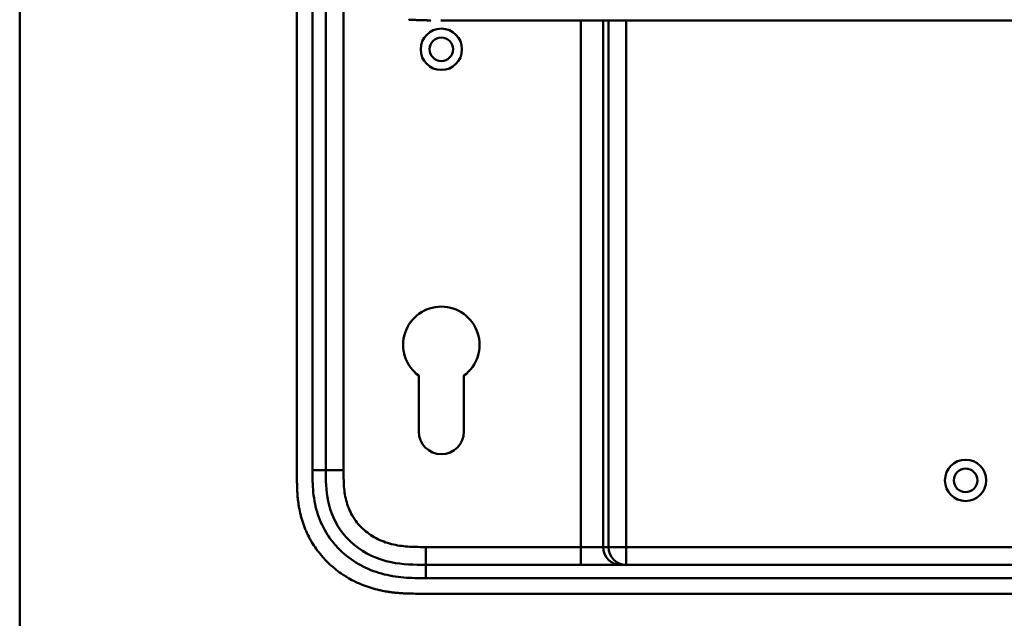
# Model space of a CAD drawing. Header units: millimetres. Extents: x 20 to 833, y 20 to 574.
# Tile 2 of 14: x 20 to 242, y 262 to 396. Entities that reach past the tile are written whole.
import ezdxf

# ---------------------------------------------------------------- set-up
doc = ezdxf.new("R2010")
doc.units = ezdxf.units.MM
doc.header["$LTSCALE"] = 2
for name, color, linetype, lineweight in [('Sichtbare Kanten(DIN)', 7, 'Continuous', 50), ('Sichtbare tangentiale Kanten(DIN)', 7, 'Continuous', 50), ('Skizziergeometrie(DIN)', 7, 'Continuous', 50)]:
    doc.layers.add(name, color=color, linetype=linetype, lineweight=lineweight)

# ---------------------------------------------------------------- blocks, each defined once
blk = doc.blocks.new('Ränder Standardrahmen')
at = {"layer": 'Skizziergeometrie(DIN)', "flags": 128}
blk.add_lwpolyline([(10, 10), (10, 287), (410, 287), (410, 10), (10, 10)], dxfattribs=at)

msp = doc.modelspace()

# ---------------------------------------------------------------- linework, layer by layer
at = {"layer": 'Sichtbare Kanten(DIN)'}
for p, q in [((82.406, 485.31), (82.406, 293.879)), ((88.906, 294.879), (88.906, 484.31)), ((114.769, 396.091), (241.62, 396.091)), ((109.806, 303.594), (109.806, 316.17)), ((120.006, 316.169), (120.006, 303.594)), ((256.368, 273.594), (111.444, 273.594)), ((110.445, 267.094), (268.927, 267.094))]:
    msp.add_line(p, q, dxfattribs=at)
for centre, radius in [((114.906, 389.594), 4.65), ((114.906, 389.594), 2.65), ((232.906, 292.594), 4.65), ((232.906, 292.594), 2.65)]:
    msp.add_circle(centre, radius, dxfattribs=at)
for centre, radius, start, end in [((114.906, 323.094), 8.6, 306.36956, 233.62588), ((114.906, 303.594), 5.1, 180, 0)]:
    msp.add_arc(centre, radius, start, end, dxfattribs=at)
for points, degree, knots in [([(107.64, 396.257), (107.64, 396.257), (107.659, 396.256), (107.849, 396.248), (108.215, 396.231), (108.77, 396.206), (109.525, 396.177), (110.331, 396.148), (111.005, 396.13), (111.496, 396.118), (111.812, 396.112), (111.953, 396.11), (112.007, 396.109)], 5, [0, 0, 0, 0, 0, 0, 0.00002286, 0.00969157, 0.09825636, 0.18682115, 0.27538594, 0.36395073, 0.40823312, 0.43566831, 0.43566831, 0.43566831, 0.43566831, 0.43566831, 0.43566831]), ([(112.538, 396.101), (112.538, 396.101), (112.538, 396.101), (112.538, 396.101), (112.538, 396.101), (112.537, 396.101), (112.537, 396.101), (112.536, 396.101), (112.536, 396.101), (112.53, 396.101), (112.525, 396.101), (112.513, 396.101), (112.506, 396.101), (112.481, 396.102), (112.463, 396.102), (112.348, 396.104), (112.251, 396.105), (112.121, 396.107), (112.089, 396.108), (112.045, 396.108), (112.035, 396.109), (112.02, 396.109), (112.017, 396.109), (112.012, 396.109), (112.011, 396.109), (112.009, 396.109), (112.009, 396.109), (112.008, 396.109), (112.008, 396.109), (112.008, 396.109), (112.007, 396.109), (112.007, 396.109)], 3, [0, 0, 0, 0, 0.000010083, 0.000010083, 0.000030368, 0.000030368, 0.000084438, 0.000084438, 0.00022861, 0.00022861, 0.001766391, 0.001766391, 0.003816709, 0.003816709, 0.009284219, 0.009284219, 0.038444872, 0.038444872, 0.048164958, 0.048164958, 0.051405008, 0.051405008, 0.052485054, 0.052485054, 0.052845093, 0.052845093, 0.052965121, 0.052965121, 0.053005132, 0.053005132, 0.053043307, 0.053043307, 0.053043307, 0.053043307]), ([(268.248, 396.091), (267.862, 396.091), (267.496, 396.091), (266.691, 396.091), (266.272, 396.091), (265.007, 396.091), (264.118, 396.091), (261.245, 396.091), (259.165, 396.091), (254.018, 396.091), (250.909, 396.091), (245.748, 396.091), (243.684, 396.091), (241.62, 396.091)], 3, [0, 0, 0, 0, 0.1534173, 0.1534173, 0.3047718, 0.3047718, 0.5966116, 0.5966116, 1.2249955, 1.2249955, 2.1545342, 2.1545342, 2.7736042, 2.7736042, 2.7736042, 2.7736042]), ([(111.444, 273.594), (108.812, 273.594), (106.17, 273.644), (103.648, 274.164), (100.578, 274.796), (97.654, 276.115), (95.272, 278.095), (92.963, 280.014), (91.204, 282.522), (90.186, 285.252), (89.336, 287.533), (89.005, 289.969), (88.931, 292.43), (88.906, 293.247), (88.906, 294.065), (88.906, 294.879)], 3, [-3.5878944, -3.5878944, -3.5878944, -3.5878944, -2.8265881, -2.8265881, -2.8265881, -1.8995162, -1.8995162, -1.8995162, -1.000631, -1.000631, -1.000631, -0.2492213, -0.2492213, -0.2492213, 0, 0, 0, 0]), ([(82.406, 293.879), (82.406, 293.58), (82.406, 292.981), (82.412, 292.228), (82.424, 291.471), (82.442, 290.863), (82.476, 290.1), (82.514, 289.488), (82.589, 288.569), (82.691, 287.65), (82.902, 286.272), (83.157, 285.055), (83.564, 283.552), (83.964, 282.368), (84.556, 280.925), (85.101, 279.8), (85.872, 278.442), (86.556, 277.397), (87.491, 276.147), (88.299, 275.196), (89.38, 274.072), (90.297, 273.228), (91.504, 272.245), (92.516, 271.516), (93.831, 270.683), (94.92, 270.08), (96.321, 269.407), (97.472, 268.934), (98.939, 268.425), (100.132, 268.084), (101.489, 267.771), (102.4, 267.601), (103.315, 267.46), (103.925, 267.38), (104.689, 267.297), (105.3, 267.242), (106.062, 267.188), (106.672, 267.155), (107.585, 267.12), (108.796, 267.095), (109.847, 267.094), (110.445, 267.094)], 3, [0.00000945, 0.00000945, 0.00000945, 0.00000945, 0.02084254, 0.04167563, 0.05209218, 0.07292527, 0.08334182, 0.10417491, 0.11459146, 0.14584109, 0.16667419, 0.20834037, 0.22917346, 0.27083965, 0.29167274, 0.33333892, 0.35417201, 0.3958382, 0.41667129, 0.45833747, 0.47917057, 0.52083675, 0.54166984, 0.58333603, 0.60416912, 0.6458353, 0.66666839, 0.70833458, 0.72916767, 0.77083385, 0.79166695, 0.82291658, 0.83333313, 0.85416622, 0.86458277, 0.88541586, 0.89583241, 0.9166655, 0.92708204, 0.95833168, 0.99999787, 0.99999787, 0.99999787, 0.99999787])]:
    msp.add_open_spline(points, degree=degree, knots=knots, dxfattribs=at)
at = {"layer": 'Sichtbare tangentiale Kanten(DIN)'}
for p, q in [((92.906, 484.31), (92.906, 294.879)), ((146.332, 277.594), (146.332, 396.091)), ((151.313, 396.091), (151.313, 277.594)), ((152.519, 277.594), (152.519, 396.091)), ((156.503, 396.091), (156.503, 277.594)), ((88.906, 294.879), (85.906, 294.879)), ((92.906, 294.879), (88.906, 294.879)), ((111.443, 277.594), (146.332, 277.594)), ((111.443, 277.594), (111.443, 273.594)), ((146.332, 273.594), (146.332, 277.594)), ((146.332, 277.594), (151.313, 277.594)), ((151.313, 277.594), (152.519, 277.594)), ((152.519, 277.594), (156.503, 277.594)), ((156.503, 277.594), (256.388, 277.594)), ((156.503, 273.594), (156.503, 277.594)), ((111.444, 273.594), (111.444, 270.594))]:
    msp.add_line(p, q, dxfattribs=at)
for points in [[(85.906, 484.31), (85.906, 421.166), (85.906, 358.022), (85.906, 294.879)], [(155.297, 273.594), (153.097, 273.594), (151.313, 275.385), (151.313, 277.594)], [(152.519, 277.594), (152.519, 275.385), (154.303, 273.594), (156.503, 273.594)], [(111.444, 270.594), (159.752, 270.594), (208.06, 270.594), (256.368, 270.595)]]:
    msp.add_open_spline(points, degree=3, dxfattribs=at)
for points, knots in [([(85.906, 294.879), (85.906, 294.759), (85.906, 294.64), (85.906, 294.42), (85.906, 294.32), (85.907, 294.12), (85.907, 294.02), (85.91, 293.421), (85.916, 292.921), (85.93, 292.421)], [60.49845366, 60.49845366, 60.49845366, 60.49845366, 60.53427733, 60.53427733, 60.56427219, 60.56427219, 60.59426706, 60.59426706, 60.74424136, 60.74424136, 60.74424136, 60.74424136]), ([(92.906, 294.879), (92.906, 294.643), (92.906, 294.408), (92.906, 294.173), (92.907, 294.029), (92.907, 293.885), (92.909, 293.741), (92.909, 293.67), (92.91, 293.598), (92.91, 293.526), (92.912, 293.382), (92.914, 293.238), (92.916, 293.095), (92.918, 293.019), (92.919, 292.942), (92.921, 292.866), (92.923, 292.79), (92.925, 292.714), (92.927, 292.638), (92.931, 292.485), (92.936, 292.333), (92.943, 292.175), (92.955, 291.867), (92.971, 291.573), (92.993, 291.268), (92.994, 291.261), (92.994, 291.253), (92.995, 291.246), (93.04, 290.629), (93.107, 290.04), (93.203, 289.451), (93.204, 289.442), (93.206, 289.433), (93.207, 289.424), (93.305, 288.83), (93.434, 288.243), (93.6, 287.665), (93.601, 287.661), (93.603, 287.657), (93.604, 287.653), (93.773, 287.064), (93.983, 286.481), (94.23, 285.922), (94.479, 285.358), (94.772, 284.804), (95.101, 284.279), (95.432, 283.751), (95.806, 283.243), (96.21, 282.768), (96.615, 282.293), (97.059, 281.842), (97.528, 281.428), (97.996, 281.015), (98.495, 280.634), (99.016, 280.289), (99.536, 279.944), (100.08, 279.634), (100.639, 279.361), (101.198, 279.089), (101.779, 278.85), (102.366, 278.649), (102.369, 278.648), (102.372, 278.646), (102.376, 278.645), (102.955, 278.447), (103.552, 278.281), (104.151, 278.147), (104.156, 278.145), (104.161, 278.144), (104.167, 278.143), (104.756, 278.012), (105.349, 277.911), (105.949, 277.833), (105.958, 277.832), (105.967, 277.831), (105.976, 277.83), (106.569, 277.754), (107.157, 277.702), (107.775, 277.666), (107.782, 277.666), (107.789, 277.665), (107.797, 277.665), (108.102, 277.647), (108.397, 277.634), (108.698, 277.624), (109.008, 277.614), (109.316, 277.607), (109.624, 277.603), (110.233, 277.594), (110.838, 277.594), (111.443, 277.594)], [0, 0, 0, 0, 0.0705873, 0.0705873, 0.0705873, 0.1137179, 0.1137179, 0.1137179, 0.1352831, 0.1352831, 0.1352831, 0.1784136, 0.1784136, 0.1784136, 0.2012726, 0.2012726, 0.2012726, 0.2241316, 0.2241316, 0.2241316, 0.2698495, 0.2698495, 0.2698495, 0.3590927, 0.3590927, 0.3590927, 0.3612854, 0.3612854, 0.3612854, 0.5416288, 0.5416288, 0.5416288, 0.5443466, 0.5443466, 0.5443466, 0.7261398, 0.7261398, 0.7261398, 0.7274618, 0.7274618, 0.7274618, 0.9125406, 0.9125406, 0.9125406, 1.0993955, 1.0993955, 1.0993955, 1.287363, 1.287363, 1.287363, 1.4757635, 1.4757635, 1.4757635, 1.6635531, 1.6635531, 1.6635531, 1.8510157, 1.8510157, 1.8510157, 2.0384148, 2.0384148, 2.0384148, 2.039499, 2.039499, 2.039499, 2.2246161, 2.2246161, 2.2246161, 2.2262652, 2.2262652, 2.2262652, 2.4084074, 2.4084074, 2.4084074, 2.4112205, 2.4112205, 2.4112205, 2.5912707, 2.5912707, 2.5912707, 2.5934316, 2.5934316, 2.5934316, 2.6826872, 2.6826872, 2.6826872, 2.7744645, 2.7744645, 2.7744645, 2.9560325, 2.9560325, 2.9560325, 2.9560325]), ([(85.93, 292.421), (85.956, 291.514), (86.004, 290.709), (86.087, 289.9), (86.088, 289.886), (86.089, 289.872), (86.091, 289.858), (86.176, 289.035), (86.299, 288.204), (86.467, 287.384), (86.469, 287.377), (86.47, 287.37), (86.472, 287.363), (86.641, 286.54), (86.858, 285.721), (87.122, 284.924), (87.123, 284.92), (87.124, 284.917), (87.125, 284.913), (87.659, 283.306), (88.404, 281.744), (89.314, 280.334), (89.876, 279.465), (90.516, 278.627), (91.218, 277.844)], [60.7442414, 60.7442414, 60.7442414, 60.7442414, 60.9926868, 60.9926868, 60.9926868, 60.9969826, 60.9969826, 60.9969826, 61.2495144, 61.2495144, 61.2495144, 61.2516357, 61.2516357, 61.2516357, 61.5053772, 61.5053772, 61.5053772, 61.5065193, 61.5065193, 61.5065193, 62.0178341, 62.0178341, 62.0178341, 62.3330097, 62.3330097, 62.3330097, 62.3330097]), ([(91.218, 277.844), (91.658, 277.353), (92.123, 276.884), (92.602, 276.444), (93.848, 275.301), (95.262, 274.299), (96.748, 273.493), (98.222, 272.694), (99.817, 272.059), (101.451, 271.608), (101.457, 271.606), (101.463, 271.604), (101.469, 271.602), (102.28, 271.379), (103.101, 271.2), (103.928, 271.059), (103.936, 271.058), (103.944, 271.056), (103.952, 271.055), (104.775, 270.916), (105.603, 270.814), (106.424, 270.745), (106.439, 270.744), (106.454, 270.742), (106.468, 270.741), (107.276, 270.674), (108.073, 270.636), (108.94, 270.615), (108.954, 270.615), (108.969, 270.614), (108.983, 270.614), (109.83, 270.594), (110.637, 270.594), (111.444, 270.594)], [62.3330097, 62.3330097, 62.3330097, 62.3330097, 62.5305174, 62.5305174, 62.5305174, 63.0434936, 63.0434936, 63.0434936, 63.5522372, 63.5522372, 63.5522372, 63.5542072, 63.5542072, 63.5542072, 63.806635, 63.806635, 63.806635, 63.8090669, 63.8090669, 63.8090669, 64.0604029, 64.0604029, 64.0604029, 64.0649103, 64.0649103, 64.0649103, 64.312256, 64.312256, 64.312256, 64.3163273, 64.3163273, 64.3163273, 64.5584117, 64.5584117, 64.5584117, 64.5584117])]:
    msp.add_open_spline(points, degree=3, knots=knots, dxfattribs=at)

# ---------------------------------------------------------------- block references
at = {"xscale": 2, "yscale": 2, "zscale": 2}
msp.add_blockref('Ränder Standardrahmen', (0, 0), dxfattribs=at)

doc.saveas('drawing.dxf')
